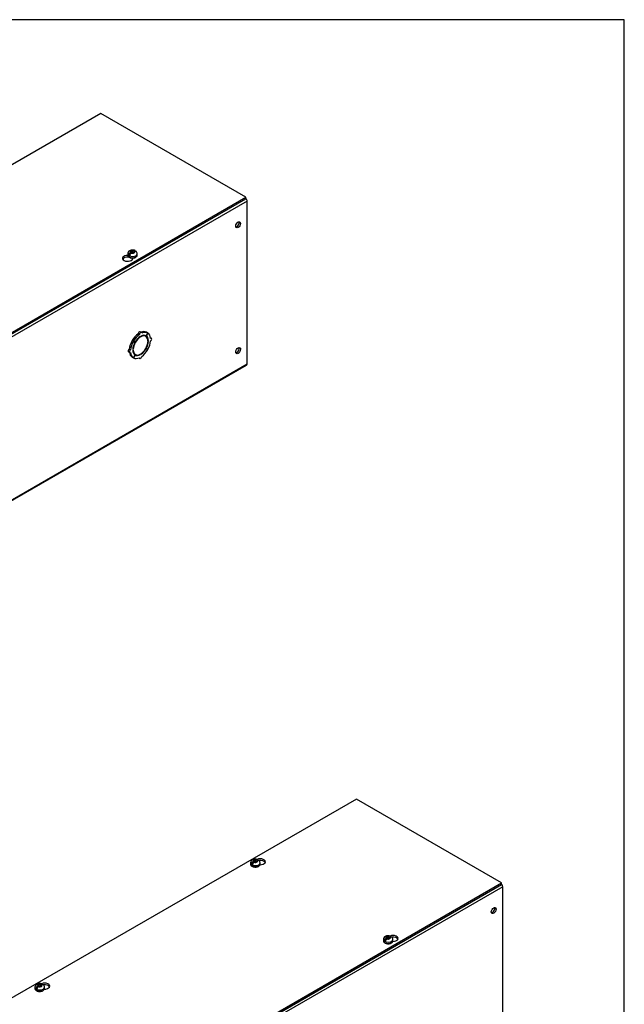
# Model space of a CAD drawing. Header units: inches. Extents: x 1 to 299, y -2 to 199.
# Tile 9 of 9: x 276 to 299, y 160 to 199. Entities that reach past the tile are written whole.
import ezdxf

# ---------------------------------------------------------------- set-up
doc = ezdxf.new("R2010")
doc.units = ezdxf.units.IN
doc.header["$MEASUREMENT"] = 0
for name, color, linetype in [('COM56318-1', 7, 'Continuous'), ('COM70724-5', 7, 'Continuous'), ('Default', 7, 'Continuous'), ('SCS19515', 7, 'Continuous')]:
    doc.layers.add(name, color=color, linetype=linetype)

# ---------------------------------------------------------------- blocks, each defined once
blk = doc.blocks.new('SE5')
at = {"layer": 'COM56318-1', "color": 7, "linetype": 'Continuous'}
for p, q in [((278.806, 195.234), (236.424, 170.765)), ((284.521, 191.935), (278.806, 195.234)), ((242.139, 167.466), (284.521, 191.935)), ((242.139, 167.402), (284.521, 191.871)), ((284.521, 191.871), (284.521, 191.935)), ((279.89, 189.58), (279.89, 189.606)), ((279.89, 189.58), (279.906, 189.589)), ((280.067, 189.513), (280.067, 189.542))]:
    blk.add_line(p, q, dxfattribs=at)
for centre, major_axis, start_param, end_param in [((279.865, 189.528), (0.203, 0), 1.538803, 6.405229), ((279.865, 189.464), (-0.203, 0), 4.590345, 6.008059)]:
    blk.add_ellipse(centre, major_axis=major_axis, ratio=0.57735, start_param=start_param, end_param=end_param, dxfattribs=at)
at = {"layer": 'COM70724-5', "color": 7, "linetype": 'Continuous'}
for p, q in [((284.565, 191.783), (242.139, 167.288)), ((284.565, 185.369), (284.565, 191.783)), ((280.329, 186.528), (280.278, 186.558)), ((280.405, 186.608), (280.354, 186.637)), ((280.653, 186.585), (280.591, 186.477)), ((280.593, 186.476), (280.656, 186.584)), ((280.653, 186.585), (280.603, 186.614)), ((280.656, 186.584), (280.653, 186.585)), ((280.091, 186.257), (280.04, 186.287)), ((280.04, 186.287), (280.103, 186.251)), ((280.093, 186.262), (280.043, 186.291)), ((280.105, 186.255), (280.043, 186.291)), ((280.091, 186.257), (280.154, 186.222)), ((280.156, 186.225), (280.093, 186.262)), ((280.154, 186.222), (280.103, 186.251)), ((280.156, 186.225), (280.105, 186.255)), ((280.359, 186.425), (280.343, 186.435)), ((280.359, 186.425), (280.359, 186.446)), ((280.388, 186.462), (280.388, 186.442)), ((280.58, 186.454), (280.529, 186.484)), ((280.593, 186.476), (280.591, 186.477)), ((280.682, 186.292), (280.663, 186.303)), ((280.665, 186.282), (280.682, 186.292)), ((280.682, 186.259), (280.665, 186.249)), ((280.8, 186.38), (280.766, 186.399)), ((279.896, 185.844), (279.947, 185.815)), ((279.978, 185.92), (279.927, 185.949)), ((280.064, 185.935), (280.082, 185.945)), ((280.082, 185.913), (280.064, 185.902)), ((280.082, 185.945), (280.066, 185.955)), ((280.116, 185.769), (280.167, 185.74)), ((280.359, 185.732), (280.359, 185.753)), ((280.388, 185.769), (280.388, 185.749)), ((280.591, 185.969), (280.579, 185.976)), ((280.593, 185.973), (280.581, 185.98)), ((280.591, 185.969), (280.653, 185.933)), ((280.656, 185.937), (280.593, 185.973)), ((242.139, 160.874), (284.565, 185.369)), ((280.091, 185.611), (280.04, 185.64)), ((280.154, 185.719), (280.091, 185.611)), ((280.093, 185.609), (280.091, 185.611)), ((280.093, 185.609), (280.156, 185.718)), ((280.156, 185.718), (280.154, 185.719)), ((280.308, 185.606), (280.342, 185.587)), ((280.359, 185.732), (280.34, 185.743)), ((242.116, 160.825), (284.543, 185.319))]:
    blk.add_line(p, q, dxfattribs=at)
for centre, major_axis, start_param, end_param in [((284.489, 191.827), (0.054, -0.0935), 0.785398, 1.92132), ((284.161, 190.88), (0.067, 0.115), 3.534412, 5.890366), ((280.323, 186.127), (0.281, 0.487), 0.896739, 1.566433), ((280.373, 186.097), (0.281, 0.487), 0.896739, 1.566433), ((280.323, 186.583), (-0.0312, -0.0541), 3.141593, 5.497787), ((280.373, 186.554), (-0.0313, -0.0541), 2.356194, 5.497787), ((280.323, 186.127), (0.281, 0.487), 0.004363, 0.620067), ((280.373, 186.097), (0.281, 0.487), 0.004363, 0.674057), ((280.373, 186.097), (0.281, 0.487), 5.609128, 6.278822), ((280.323, 186.127), (-0.281, -0.487), 4.716752, 5.386446), ((280.373, 186.097), (-0.281, -0.487), 4.716752, 5.386446), ((280.373, 186.097), (-0.219, -0.379), 4.716752, 5.452057), ((280.373, 186.097), (-0.206, -0.357), 3.975495, 5.449283), ((280.373, 186.097), (0.219, 0.379), 0.831128, 1.566433), ((280.373, 186.097), (-0.206, -0.357), 2.404698, 3.878487), ((280.373, 186.097), (0.219, 0.379), 0.004363, 0.739668), ((280.373, 186.097), (0.206, 0.357), 3.975495, 5.449283), ((280.323, 186.127), (-0.206, -0.357), 3.141593, 3.271499), ((280.323, 186.127), (0.219, 0.379), 5.920402, 6.166551), ((280.373, 186.097), (0.219, 0.379), 5.543517, 6.278822), ((280.373, 186.097), (0.219, 0.379), 4.716752, 5.452057), ((280.373, 186.097), (0.281, 0.487), 4.716752, 5.386446), ((280.769, 186.325), (-0.0312, -0.0541), 0.785398, 3.926991), ((279.927, 185.898), (0.0312, 0.0541), 0.785398, 3.141593), ((280.323, 186.127), (-0.281, -0.487), 5.663118, 6.278822), ((279.978, 185.869), (0.0312, 0.0541), 0.785398, 3.926991), ((280.373, 186.097), (-0.281, -0.487), 5.609128, 6.278822), ((280.373, 186.097), (-0.219, -0.379), 5.543517, 6.278822), ((280.373, 186.097), (0.206, 0.357), 2.404698, 3.878487), ((280.323, 186.127), (0.206, 0.357), 3.011687, 3.141593), ((280.373, 186.097), (-0.219, -0.379), 0.831128, 1.566433), ((280.373, 186.097), (-0.281, -0.487), 0.896739, 1.566433), ((284.161, 185.922), (0.066, 0.115), 3.534412, 5.890366), ((280.373, 186.097), (-0.281, -0.487), 0.004363, 0.674057), ((280.323, 186.127), (-0.219, -0.379), 0.116634, 0.362783), ((280.373, 186.097), (-0.219, -0.379), 0.004363, 0.739668), ((280.373, 185.641), (0.0312, 0.0541), 2.356194, 5.497787), ((284.489, 185.413), (-0.054, 0.0935), 3.141593, 3.926991)]:
    blk.add_ellipse(centre, major_axis=major_axis, ratio=0.57735, start_param=start_param, end_param=end_param, dxfattribs=at)
for centre, major_axis in [((284.212, 190.851), (0.066, 0.115)), ((284.212, 185.893), (0.067, 0.115))]:
    blk.add_ellipse(centre, major_axis=major_axis, ratio=0.57735, dxfattribs=at)
at = {"layer": 'SCS19515', "color": 7, "linetype": 'Continuous'}
for p, q in [((279.87, 189.708), (279.87, 189.659)), ((279.978, 189.699), (279.906, 189.658)), ((280.001, 189.774), (279.971, 189.756)), ((280.001, 189.814), (280.071, 189.814)), ((280.001, 189.774), (280.001, 189.814)), ((280.001, 189.774), (280.001, 189.723)), ((280.001, 189.753), (280.071, 189.753)), ((280.013, 189.732), (280.044, 189.749)), ((280.113, 189.749), (280.044, 189.749)), ((280.102, 189.832), (280.071, 189.814)), ((280.071, 189.753), (280.071, 189.814)), ((280.113, 189.777), (280.071, 189.753)), ((280.113, 189.789), (280.144, 189.807)), ((280.113, 189.789), (280.113, 189.749)), ((280.245, 189.659), (280.245, 189.708))]:
    blk.add_line(p, q, dxfattribs=at)
for centre, radius, start, end in [((280.048, 189.635), 0.144, 122.6431, 170.9725), ((280.09, 189.611), 0.144, 122.6435, 170.9722), ((280.121, 189.71), 0.123, 358.738, 53.0485)]:
    blk.add_arc(centre, radius, start, end, dxfattribs=at)
for centre, major_axis, start_param, end_param in [((280.057, 189.708), (0.188, 0), 3.141093, 6.278965), ((280.057, 189.659), (-0.187, 0), 0, 3.141593), ((280.057, 189.72), (-0.186, 0), 0.623612, 0.947184), ((280.057, 189.782), (0.0975, 0), 1.098165, 3.614224), ((280.057, 189.782), (-0.0975, 0), 1.098165, 3.614224), ((280.057, 189.659), (-0.187, 0), 3.141593, 3.167603)]:
    blk.add_ellipse(centre, major_axis=major_axis, ratio=0.57735, start_param=start_param, end_param=end_param, dxfattribs=at)
for points, knots in [([(280.144, 189.838), (280.134, 189.842), (280.115, 189.849), (280.078, 189.855), (280.038, 189.855), (279.997, 189.848), (279.96, 189.836), (279.929, 189.818), (279.903, 189.796), (279.885, 189.769), (279.873, 189.741), (279.869, 189.719), (279.87, 189.709), (279.87, 189.708)], [0, 0, 0, 0, 0.080213, 0.188324, 0.297257, 0.40807, 0.522418, 0.626229, 0.72386, 0.816472, 0.906433, 0.995466, 1, 1, 1, 1]), ([(279.871, 189.66), (279.871, 189.653), (279.871, 189.64), (279.88, 189.617), (279.897, 189.595), (279.921, 189.576), (279.951, 189.56), (279.986, 189.548), (280.025, 189.541), (280.065, 189.54), (280.105, 189.543), (280.143, 189.552), (280.177, 189.566), (280.206, 189.584), (280.228, 189.606), (280.24, 189.63), (280.246, 189.65), (280.244, 189.66), (280.244, 189.663)], [0, 0, 0, 0, 0.042882, 0.104953, 0.167899, 0.233818, 0.302298, 0.371658, 0.440855, 0.509877, 0.578936, 0.64825, 0.718091, 0.788712, 0.859891, 0.921486, 0.981041, 1, 1, 1, 1]), ([(280.166, 189.808), (280.165, 189.812), (280.165, 189.815), (280.162, 189.822), (280.16, 189.825), (280.156, 189.83), (280.154, 189.833), (280.149, 189.836), (280.147, 189.838), (280.141, 189.84), (280.138, 189.841), (280.131, 189.841), (280.128, 189.841), (280.12, 189.84), (280.117, 189.839), (280.109, 189.836), (280.106, 189.834), (280.102, 189.832)], [0, 0, 0, 0, 0.125, 0.125, 0.25, 0.25, 0.375, 0.375, 0.5, 0.5, 0.625, 0.625, 0.75, 0.75, 0.875, 0.875, 1, 1, 1, 1]), ([(280.144, 189.807), (280.148, 189.809), (280.152, 189.811), (280.159, 189.814), (280.163, 189.815), (280.17, 189.816), (280.173, 189.817), (280.18, 189.816), (280.183, 189.816), (280.189, 189.813), (280.192, 189.812), (280.195, 189.81), (280.195, 189.81), (280.195, 189.809)], [0, 0, 0, 0, 0.125, 0.125, 0.25, 0.25, 0.375, 0.375, 0.5, 0.5, 0.625, 0.625, 0.6404193, 0.6404193, 0.6404193, 0.6404193])]:
    blk.add_open_spline(points, degree=3, knots=knots, dxfattribs=at)
blk = doc.blocks.new('SE7')
at = {"layer": 'COM56318-1', "color": 7, "linetype": 'Continuous'}
for p, q in [((288.866, 168.229), (246.484, 143.76)), ((294.581, 164.93), (288.866, 168.229)), ((252.198, 140.46), (294.581, 164.93)), ((252.198, 140.397), (294.581, 164.866)), ((294.581, 164.866), (294.581, 164.93))]:
    blk.add_line(p, q, dxfattribs=at)
for centre, major_axis, start_param, end_param in [((285.081, 165.763), (-0.203, 0), 1.52328, 5.342971), ((285.081, 165.699), (0.203, 0), 0.275127, 1.792611), ((290.309, 162.744), (-0.203, 0), 1.52328, 5.342971), ((290.309, 162.681), (0.203, 0), 0.275127, 1.792611), ((276.596, 160.864), (-0.203, 0), 1.52328, 5.342971), ((276.596, 160.8), (0.203, 0), 0.275127, 1.792611)]:
    blk.add_ellipse(centre, major_axis=major_axis, ratio=0.57735, start_param=start_param, end_param=end_param, dxfattribs=at)
at = {"layer": 'COM70724-5', "color": 7, "linetype": 'Continuous'}
for p, q in [((294.625, 164.778), (252.198, 140.283)), ((294.625, 158.363), (294.625, 164.778))]:
    blk.add_line(p, q, dxfattribs=at)
for centre, major_axis, start_param, end_param in [((294.548, 164.822), (0.054, -0.0935), 0.785398, 1.92132), ((294.22, 163.875), (-0.066, -0.115), 0.392819, 2.748773)]:
    blk.add_ellipse(centre, major_axis=major_axis, ratio=0.57735, start_param=start_param, end_param=end_param, dxfattribs=at)
blk.add_ellipse((294.271, 163.845), major_axis=(-0.066, -0.115), ratio=0.57735, dxfattribs=at)
at = {"layer": 'SCS19515', "color": 7, "linetype": 'Continuous'}
for p, q in [((284.701, 165.721), (284.701, 165.672)), ((284.809, 165.712), (284.737, 165.671)), ((284.833, 165.787), (284.802, 165.769)), ((284.833, 165.827), (284.902, 165.827)), ((284.833, 165.787), (284.833, 165.827)), ((284.833, 165.787), (284.833, 165.736)), ((284.833, 165.766), (284.902, 165.766)), ((284.844, 165.745), (284.875, 165.762)), ((284.945, 165.762), (284.875, 165.762)), ((284.933, 165.845), (284.902, 165.827)), ((284.902, 165.766), (284.902, 165.827)), ((284.945, 165.79), (284.902, 165.766)), ((284.945, 165.803), (284.975, 165.82)), ((284.945, 165.803), (284.945, 165.762)), ((285.076, 165.672), (285.076, 165.721)), ((289.929, 162.703), (289.929, 162.654)), ((290.037, 162.693), (289.966, 162.652)), ((290.061, 162.768), (290.03, 162.751)), ((290.061, 162.809), (290.131, 162.809)), ((290.061, 162.768), (290.061, 162.809)), ((290.061, 162.768), (290.061, 162.717)), ((290.061, 162.747), (290.131, 162.747)), ((290.073, 162.726), (290.103, 162.744)), ((290.173, 162.744), (290.103, 162.744)), ((290.161, 162.826), (290.131, 162.809)), ((290.131, 162.747), (290.131, 162.809)), ((290.173, 162.772), (290.131, 162.747)), ((290.173, 162.784), (290.204, 162.802)), ((290.173, 162.784), (290.173, 162.744)), ((290.304, 162.654), (290.304, 162.703)), ((276.448, 160.946), (276.417, 160.928)), ((276.216, 160.822), (276.216, 160.773)), ((276.324, 160.813), (276.252, 160.772)), ((276.347, 160.888), (276.317, 160.87)), ((276.347, 160.928), (276.417, 160.928)), ((276.347, 160.888), (276.347, 160.928)), ((276.347, 160.888), (276.347, 160.837)), ((276.347, 160.867), (276.417, 160.867)), ((276.359, 160.846), (276.39, 160.863)), ((276.459, 160.863), (276.39, 160.863)), ((276.417, 160.867), (276.417, 160.928)), ((276.459, 160.891), (276.417, 160.867)), ((276.459, 160.904), (276.49, 160.921)), ((276.459, 160.904), (276.459, 160.863)), ((276.591, 160.773), (276.591, 160.822))]:
    blk.add_line(p, q, dxfattribs=at)
for centre, radius, start, end in [((284.835, 165.72), 0.133, 117.0366, 179.2546), ((284.879, 165.648), 0.144, 122.6431, 170.9725), ((284.888, 165.628), 0.239, 68.7414, 118.273), ((284.922, 165.624), 0.144, 122.6435, 170.9722), ((284.948, 165.721), 0.128, 0.1569, 52.419), ((290.064, 162.702), 0.133, 117.0366, 179.2546), ((290.108, 162.63), 0.144, 122.6431, 170.9725), ((290.116, 162.61), 0.239, 68.7414, 118.273), ((290.15, 162.605), 0.144, 122.6435, 170.9722), ((290.177, 162.702), 0.128, 0.1569, 52.419), ((276.35, 160.821), 0.133, 117.0366, 179.2546), ((276.403, 160.729), 0.239, 68.7414, 118.273), ((276.394, 160.749), 0.144, 122.6431, 170.9725), ((276.436, 160.725), 0.144, 122.6435, 170.9722), ((276.463, 160.822), 0.128, 0.1569, 52.419)]:
    blk.add_arc(centre, radius, start, end, dxfattribs=at)
for centre, major_axis, start_param, end_param in [((284.889, 165.721), (-0.187, 0), 6.278965, 6.283185), ((284.889, 165.721), (-0.187, 0), 0, 3.141093), ((284.889, 165.672), (0.187, 0), 3.141593, 3.167603), ((284.889, 165.672), (0.187, 0), 3.167603, 6.283185), ((284.889, 165.734), (-0.186, 0), 0.623612, 0.947184), ((284.889, 165.795), (0.0975, 0), 1.098165, 3.614224), ((284.889, 165.795), (-0.0975, 0), 1.098165, 3.614224), ((290.117, 162.703), (-0.188, 0), 6.278965, 6.283185), ((290.117, 162.703), (-0.188, 0), 0, 3.141093), ((290.117, 162.654), (0.187, 0), 3.141593, 3.167603), ((290.117, 162.654), (0.187, 0), 3.167603, 6.283185), ((290.117, 162.715), (-0.186, 0), 0.623612, 0.947184), ((290.117, 162.776), (0.0975, 0), 1.098165, 3.614224), ((290.117, 162.776), (-0.0975, 0), 1.098165, 3.614224), ((276.403, 160.896), (0.0975, 0), 1.098165, 3.614224), ((276.403, 160.822), (-0.188, 0), 6.278965, 6.283185), ((276.403, 160.822), (-0.188, 0), 0, 3.141093), ((276.403, 160.773), (0.188, 0), 3.141593, 3.167603), ((276.403, 160.773), (0.188, 0), 3.167603, 6.283185), ((276.403, 160.835), (-0.186, 0), 0.623612, 0.947184), ((276.403, 160.896), (-0.0975, 0), 1.098165, 3.614224)]:
    blk.add_ellipse(centre, major_axis=major_axis, ratio=0.57735, start_param=start_param, end_param=end_param, dxfattribs=at)
for points, knots in [([(284.702, 165.669), (284.702, 165.662), (284.703, 165.648), (284.714, 165.626), (284.732, 165.604), (284.757, 165.585), (284.788, 165.57), (284.825, 165.559), (284.864, 165.554), (284.904, 165.553), (284.943, 165.558), (284.98, 165.567), (285.004, 165.577), (285.014, 165.583), (285.016, 165.584)], [0, 0, 0, 0, 0.060553, 0.1457, 0.232818, 0.32417, 0.418649, 0.513918, 0.608916, 0.703714, 0.798632, 0.893952, 0.984895, 1, 1, 1, 1]), ([(284.997, 165.821), (284.997, 165.825), (284.996, 165.828), (284.993, 165.835), (284.992, 165.838), (284.988, 165.843), (284.985, 165.846), (284.981, 165.85), (284.978, 165.851), (284.972, 165.853), (284.969, 165.854), (284.962, 165.854), (284.959, 165.854), (284.952, 165.853), (284.948, 165.852), (284.941, 165.849), (284.937, 165.847), (284.933, 165.845)], [0, 0, 0, 0, 0.125, 0.125, 0.25, 0.25, 0.375, 0.375, 0.5, 0.5, 0.625, 0.625, 0.75, 0.75, 0.875, 0.875, 1, 1, 1, 1]), ([(284.975, 165.82), (284.979, 165.823), (284.983, 165.824), (284.99, 165.827), (284.994, 165.828), (285.001, 165.83), (285.005, 165.83), (285.011, 165.829), (285.014, 165.829), (285.02, 165.827), (285.023, 165.825), (285.026, 165.823), (285.026, 165.823), (285.026, 165.822)], [0, 0, 0, 0, 0.125, 0.125, 0.25, 0.25, 0.375, 0.375, 0.5, 0.5, 0.625, 0.625, 0.640509, 0.640509, 0.640509, 0.640509]), ([(285.016, 165.584), (285.022, 165.588), (285.036, 165.597), (285.055, 165.615), (285.07, 165.638), (285.076, 165.658), (285.075, 165.668), (285.075, 165.672)], [0, 0, 0, 0, 0.149331, 0.431563, 0.679388, 0.917704, 1, 1, 1, 1]), ([(289.93, 162.65), (289.931, 162.643), (289.932, 162.63), (289.942, 162.607), (289.96, 162.586), (289.986, 162.567), (290.017, 162.552), (290.053, 162.541), (290.092, 162.535), (290.132, 162.534), (290.172, 162.539), (290.208, 162.548), (290.232, 162.559), (290.243, 162.565), (290.244, 162.566)], [0, 0, 0, 0, 0.060553, 0.1457, 0.232818, 0.32417, 0.418649, 0.513918, 0.608916, 0.703714, 0.798632, 0.893952, 0.984895, 1, 1, 1, 1]), ([(290.226, 162.802), (290.225, 162.806), (290.224, 162.81), (290.221, 162.817), (290.22, 162.82), (290.216, 162.825), (290.214, 162.827), (290.209, 162.831), (290.206, 162.832), (290.2, 162.835), (290.197, 162.835), (290.191, 162.836), (290.187, 162.835), (290.18, 162.834), (290.176, 162.833), (290.169, 162.83), (290.165, 162.828), (290.161, 162.826)], [0, 0, 0, 0, 0.125, 0.125, 0.25, 0.25, 0.375, 0.375, 0.5, 0.5, 0.625, 0.625, 0.75, 0.75, 0.875, 0.875, 1, 1, 1, 1]), ([(290.204, 162.802), (290.208, 162.804), (290.211, 162.806), (290.219, 162.809), (290.222, 162.81), (290.23, 162.811), (290.233, 162.811), (290.24, 162.811), (290.243, 162.81), (290.249, 162.808), (290.251, 162.806), (290.254, 162.804), (290.254, 162.804), (290.255, 162.804)], [0, 0, 0, 0, 0.125, 0.125, 0.25, 0.25, 0.375, 0.375, 0.5, 0.5, 0.625, 0.625, 0.640509, 0.640509, 0.640509, 0.640509]), ([(290.244, 162.566), (290.25, 162.569), (290.264, 162.578), (290.284, 162.596), (290.298, 162.619), (290.305, 162.639), (290.304, 162.65), (290.303, 162.653)], [0, 0, 0, 0, 0.149331, 0.431563, 0.679388, 0.917704, 1, 1, 1, 1]), ([(276.512, 160.922), (276.511, 160.926), (276.51, 160.929), (276.508, 160.936), (276.506, 160.939), (276.502, 160.945), (276.5, 160.947), (276.495, 160.951), (276.493, 160.952), (276.487, 160.954), (276.484, 160.955), (276.477, 160.955), (276.474, 160.955), (276.466, 160.954), (276.463, 160.953), (276.455, 160.95), (276.451, 160.948), (276.448, 160.946)], [0, 0, 0, 0, 0.125, 0.125, 0.25, 0.25, 0.375, 0.375, 0.5, 0.5, 0.625, 0.625, 0.75, 0.75, 0.875, 0.875, 1, 1, 1, 1]), ([(276.49, 160.921), (276.494, 160.924), (276.498, 160.925), (276.505, 160.928), (276.509, 160.929), (276.516, 160.931), (276.519, 160.931), (276.526, 160.93), (276.529, 160.93), (276.535, 160.928), (276.538, 160.926), (276.541, 160.924), (276.541, 160.924), (276.541, 160.923)], [0, 0, 0, 0, 0.125, 0.125, 0.25, 0.25, 0.375, 0.375, 0.5, 0.5, 0.625, 0.625, 0.640509, 0.640509, 0.640509, 0.640509]), ([(276.217, 160.77), (276.217, 160.763), (276.218, 160.749), (276.229, 160.727), (276.247, 160.705), (276.272, 160.686), (276.303, 160.671), (276.339, 160.66), (276.378, 160.655), (276.419, 160.654), (276.458, 160.659), (276.494, 160.668), (276.519, 160.678), (276.529, 160.684), (276.531, 160.685)], [0, 0, 0, 0, 0.060553, 0.1457, 0.232818, 0.32417, 0.418649, 0.513918, 0.608916, 0.703714, 0.798632, 0.893952, 0.984895, 1, 1, 1, 1]), ([(276.531, 160.685), (276.536, 160.689), (276.55, 160.698), (276.57, 160.716), (276.584, 160.739), (276.591, 160.759), (276.59, 160.769), (276.59, 160.773)], [0, 0, 0, 0, 0.149331, 0.431563, 0.679388, 0.917704, 1, 1, 1, 1])]:
    blk.add_open_spline(points, degree=3, knots=knots, dxfattribs=at)
blk = doc.blocks.new('BORDER')
at = {"layer": 'Default', "color": 7, "linetype": 'Continuous'}
for p, q in [((0, 27.86), (-41.86, 27.86)), ((0, 0), (0, 27.86))]:
    blk.add_line(p, q, dxfattribs=at)

msp = doc.modelspace()

# ---------------------------------------------------------------- block references
at = {"layer": 'Default', "color": 7, "xscale": 7.12, "yscale": 7.12, "zscale": 7.12}
msp.add_blockref('BORDER', (299.411, 0.564), dxfattribs=at)
at = {"layer": 'Default'}
for name in ['SE5', 'SE7']:
    msp.add_blockref(name, (0, 0), dxfattribs=at)

doc.saveas('drawing.dxf')
